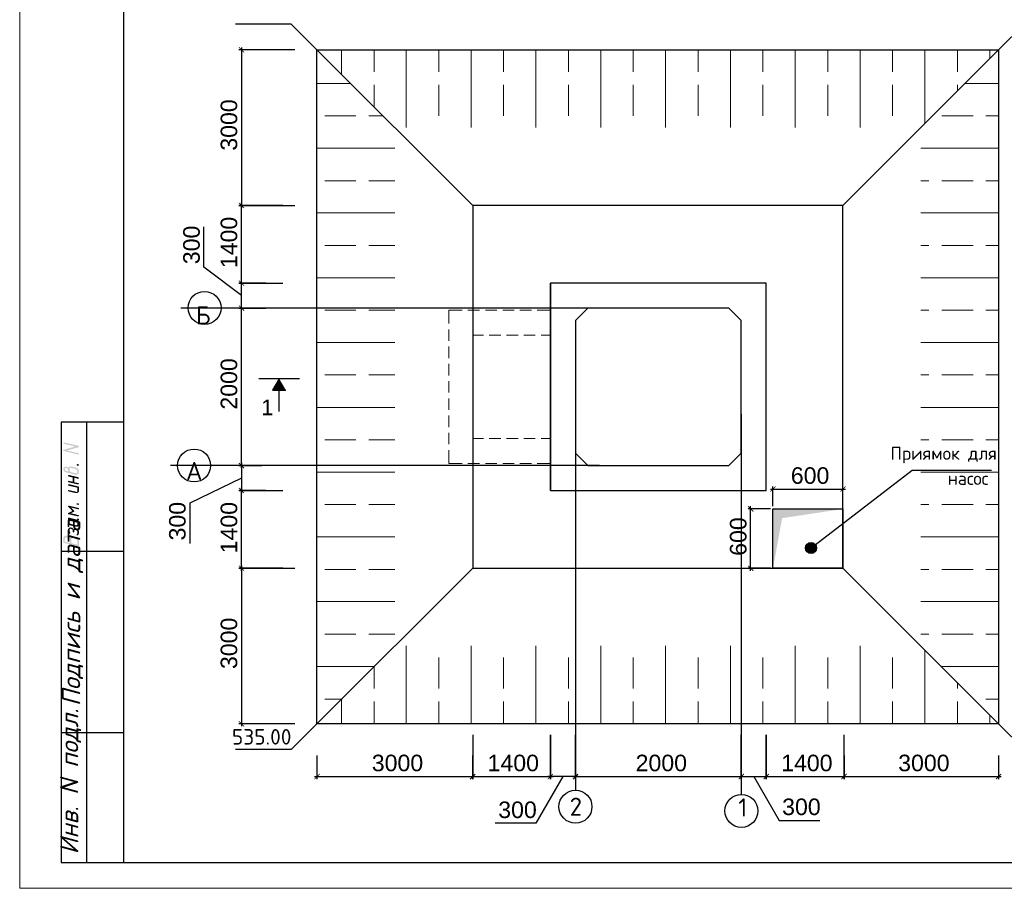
# Model space of a CAD drawing. Header units: millimetres. Extents: x -2765404 to 11272, y -239948 to 1313256.
# Tile 70 of 85: x -121539 to -102554, y -53734 to -36973. Entities that reach past the tile are written whole.
import ezdxf

# ---------------------------------------------------------------- set-up
doc = ezdxf.new("R2010")
doc.units = ezdxf.units.MM
doc.layers.add('PDF _.', color=7, linetype='Continuous', true_color=0x259400)
for name, color, linetype in [('PDF _0', 7, 'Continuous'), ('PDF _pipy', 7, 'Continuous'), ('PDF _SHTAMP', 7, 'Continuous'), ('PDF _размер', 7, 'Continuous'), ('PDF _Текст', 7, 'Continuous'), ('PDF _ЭМ', 7, 'Continuous')]:
    doc.layers.add(name, color=color, linetype=linetype)
doc.styles.add('PDF Arial', font='arial.ttf')
doc.styles.add('PDF ISOCPEUR', font='isocpeur.ttf')
doc.styles.add('PDF ISOCPEUR Italic', font='isocpeui.ttf')

msp = doc.modelspace()

# ---------------------------------------------------------------- hatches: boundary and pattern name
at = {"layer": 'PDF _ЭМ', "transparency": 33554559}
for points in [[(-120687.6, -45271.8), (-120467.7, -45209.6), (-120687.6, -45157), (-120687.6, -45157), (-120692.4, -45152.3), (-120697.2, -45152.3), (-120697.2, -45147.5), (-120697.2, -45147.5), (-120697.2, -45142.7), (-120692.4, -45137.9), (-120692.4, -45133.1), (-120687.6, -45133.1), (-120687.6, -45133.1), (-120682.9, -45133.1), (-120678.1, -45133.1), (-120678.1, -45133.1), (-120405.6, -45195.3), (-120405.6, -45200.1), (-120400.8, -45200.1), (-120396, -45204.9), (-120396, -45209.6), (-120396, -45209.6), (-120396, -45214.4), (-120400.8, -45219.2), (-120400.8, -45219.2), (-120405.6, -45224), (-120405.6, -45224), (-120625.5, -45286.1), (-120405.6, -45338.7), (-120405.6, -45338.7), (-120400.8, -45338.7), (-120396, -45343.5), (-120396, -45348.3), (-120396, -45348.3), (-120396, -45353.1), (-120400.8, -45357.8), (-120400.8, -45357.8), (-120405.6, -45362.6), (-120410.3, -45362.6), (-120410.3, -45362.6), (-120415.1, -45362.6), (-120415.1, -45362.6), (-120687.6, -45295.7), (-120687.6, -45295.7), (-120692.4, -45295.7), (-120697.2, -45290.9), (-120697.2, -45286.1), (-120697.2, -45286.1), (-120697.2, -45281.3), (-120692.4, -45276.6), (-120692.4, -45276.6), (-120687.6, -45271.8), (-120687.6, -45271.8)], [(-120415.1, -45577.8), (-120429.5, -45577.8), (-120434.3, -45573), (-120439, -45573), (-120439, -45568.2), (-120439, -45563.4), (-120439, -45563.4), (-120439, -45558.6), (-120439, -45553.9), (-120439, -45553.9), (-120434.3, -45549.1), (-120429.5, -45549.1), (-120424.7, -45549.1), (-120424.7, -45549.1), (-120424.7, -45549.1), (-120405.6, -45553.9), (-120405.6, -45553.9), (-120400.8, -45558.6), (-120396, -45558.6), (-120396, -45563.4), (-120396, -45568.2), (-120396, -45568.2), (-120396, -45573), (-120400.8, -45577.8), (-120405.6, -45577.8), (-120405.6, -45577.8), (-120410.3, -45577.8), (-120415.1, -45577.8), (-120415.1, -45577.8)], [(-120486.8, -45812), (-120486.8, -45898.1), (-120405.6, -45917.2), (-120405.6, -45917.2), (-120400.8, -45917.2), (-120396, -45922), (-120396, -45926.8), (-120396, -45926.8), (-120396, -45931.5), (-120400.8, -45936.3), (-120400.8, -45936.3), (-120405.6, -45941.1), (-120410.3, -45941.1), (-120410.3, -45941.1), (-120415.1, -45941.1), (-120415.1, -45941.1), (-120596.8, -45898.1), (-120601.6, -45898.1), (-120601.6, -45893.3), (-120606.4, -45893.3), (-120606.4, -45888.5), (-120606.4, -45883.7), (-120606.4, -45879), (-120601.6, -45879), (-120601.6, -45874.2), (-120596.8, -45874.2), (-120592, -45874.2), (-120592, -45869.4), (-120587.2, -45874.2), (-120587.2, -45874.2), (-120515.5, -45888.5), (-120515.5, -45807.2), (-120596.8, -45788.1), (-120601.6, -45783.3), (-120601.6, -45783.3), (-120606.4, -45778.6), (-120606.4, -45773.8), (-120606.4, -45773.8), (-120606.4, -45769), (-120606.4, -45764.2), (-120601.6, -45764.2), (-120601.6, -45759.4), (-120596.8, -45759.4), (-120592, -45759.4), (-120587.2, -45759.4), (-120587.2, -45759.4), (-120405.6, -45802.5), (-120405.6, -45807.2), (-120400.8, -45807.2), (-120396, -45812), (-120396, -45812), (-120396, -45816.8), (-120396, -45821.6), (-120400.8, -45821.6), (-120400.8, -45826.4), (-120405.6, -45826.4), (-120410.3, -45831.1), (-120410.3, -45831.1), (-120415.1, -45831.1), (-120415.1, -45831.1)], [(-120596.8, -45965), (-120601.6, -45960.2), (-120601.6, -45960.2), (-120606.4, -45955.4), (-120606.4, -45955.4), (-120606.4, -45950.7), (-120606.4, -45945.9), (-120606.4, -45941.1), (-120601.6, -45941.1), (-120601.6, -45941.1), (-120596.8, -45936.3), (-120592, -45936.3), (-120587.2, -45936.3), (-120587.2, -45936.3), (-120410.3, -45979.4), (-120405.6, -45984.1), (-120405.6, -45984.1), (-120400.8, -45984.1), (-120396, -45988.9), (-120396, -45993.7), (-120396, -45998.5), (-120396, -45998.5), (-120396, -46070.2), (-120396, -46070.2), (-120396, -46075), (-120396, -46079.8), (-120400.8, -46084.5), (-120400.8, -46089.3), (-120405.6, -46089.3), (-120405.6, -46094.1), (-120410.3, -46098.9), (-120410.3, -46098.9), (-120415.1, -46098.9), (-120419.9, -46103.7), (-120419.9, -46103.7), (-120424.7, -46108.4), (-120429.5, -46108.4), (-120434.3, -46108.4), (-120439, -46108.4), (-120443.8, -46108.4), (-120443.8, -46108.4), (-120448.6, -46108.4), (-120453.4, -46108.4), (-120458.2, -46108.4), (-120596.8, -46075), (-120601.6, -46075), (-120601.6, -46070.2), (-120606.4, -46070.2), (-120606.4, -46065.4), (-120606.4, -46060.6), (-120606.4, -46060.6), (-120606.4, -46055.8), (-120601.6, -46051.1), (-120601.6, -46051.1), (-120596.8, -46051.1), (-120592, -46051.1), (-120587.2, -46051.1), (-120587.2, -46051.1), (-120458.2, -46079.8), (-120453.4, -46084.5), (-120448.6, -46084.5), (-120443.8, -46084.5), (-120439, -46084.5), (-120439, -46079.8), (-120434.3, -46079.8), (-120429.5, -46079.8), (-120429.5, -46075), (-120429.5, -46070.2), (-120424.7, -46065.4), (-120424.7, -46065.4), (-120424.7, -46060.6), (-120424.7, -46003.3)], [(-120415.1, -46333.1), (-120429.5, -46333.1), (-120434.3, -46328.4), (-120439, -46328.4), (-120439, -46323.6), (-120439, -46318.8), (-120439, -46318.8), (-120439, -46314), (-120439, -46309.2), (-120439, -46309.2), (-120434.3, -46304.5), (-120429.5, -46304.5), (-120424.7, -46304.5), (-120424.7, -46304.5), (-120424.7, -46304.5), (-120405.6, -46309.2), (-120405.6, -46309.2), (-120400.8, -46314), (-120396, -46314), (-120396, -46318.8), (-120396, -46323.6), (-120396, -46328.4), (-120396, -46328.4), (-120400.8, -46333.1), (-120405.6, -46333.1), (-120405.6, -46333.1), (-120410.3, -46337.9), (-120415.1, -46333.1), (-120415.1, -46333.1)], [(-120549, -46385.7), (-120491.6, -46443.1), (-120486.8, -46447.9), (-120486.8, -46452.7), (-120486.8, -46452.7), (-120486.8, -46457.4), (-120486.8, -46462.2), (-120491.6, -46467), (-120491.6, -46467), (-120553.8, -46495.7), (-120405.6, -46533.9), (-120405.6, -46533.9), (-120400.8, -46538.7), (-120396, -46538.7), (-120396, -46543.5), (-120396, -46548.3), (-120396, -46548.3), (-120400.8, -46553.1), (-120400.8, -46557.8), (-120405.6, -46557.8), (-120410.3, -46557.8), (-120410.3, -46557.8), (-120415.1, -46557.8), (-120415.1, -46557.8), (-120596.8, -46514.8), (-120601.6, -46514.8), (-120601.6, -46510), (-120606.4, -46510), (-120606.4, -46505.2), (-120606.4, -46505.2), (-120606.4, -46500.5), (-120606.4, -46495.7), (-120601.6, -46490.9), (-120601.6, -46490.9), (-120525.1, -46452.7), (-120601.6, -46371.4), (-120606.4, -46371.4), (-120606.4, -46366.6), (-120606.4, -46361.8), (-120606.4, -46357), (-120606.4, -46357), (-120601.6, -46352.3), (-120601.6, -46352.3), (-120596.8, -46352.3), (-120592, -46352.3), (-120587.2, -46352.3), (-120587.2, -46352.3), (-120405.6, -46395.3), (-120405.6, -46395.3), (-120400.8, -46395.3), (-120396, -46400.1), (-120396, -46404.9), (-120396, -46404.9), (-120396, -46409.6), (-120400.8, -46414.4), (-120400.8, -46414.4), (-120405.6, -46419.2), (-120410.3, -46419.2), (-120410.3, -46419.2), (-120415.1, -46419.2), (-120415.1, -46419.2)], [(-120415.1, -46921.2), (-120415.1, -46921.2), (-120419.9, -46926), (-120424.7, -46926), (-120424.7, -46926), (-120429.5, -46926), (-120434.3, -46921.2), (-120439, -46921.2), (-120439, -46916.4), (-120439, -46916.4), (-120439, -46911.6), (-120439, -46906.8), (-120439, -46906.8), (-120439, -46902.1), (-120434.3, -46897.3), (-120434.3, -46892.5), (-120429.5, -46887.7), (-120429.5, -46882.9), (-120429.5, -46882.9), (-120424.7, -46878.2), (-120424.7, -46873.4), (-120424.7, -46868.6), (-120424.7, -46868.6), (-120424.7, -46854.3), (-120424.7, -46854.3), (-120429.5, -46849.5), (-120429.5, -46844.7), (-120429.5, -46839.9), (-120429.5, -46839.9), (-120434.3, -46835.1), (-120434.3, -46830.3), (-120439, -46830.3), (-120443.8, -46825.6), (-120443.8, -46825.6), (-120448.6, -46825.6), (-120453.4, -46820.8), (-120458.2, -46820.8), (-120462.9, -46820.8), (-120467.7, -46820.8), (-120467.7, -46820.8), (-120472.5, -46820.8), (-120477.3, -46820.8), (-120477.3, -46820.8), (-120482.1, -46825.6), (-120482.1, -46825.6), (-120486.8, -46830.3), (-120486.8, -46835.1), (-120486.8, -46839.9), (-120486.8, -46839.9), (-120486.8, -46854.3), (-120486.8, -46859), (-120486.8, -46859), (-120491.6, -46863.8), (-120496.4, -46863.8), (-120496.4, -46863.8), (-120501.2, -46868.6), (-120506, -46863.8), (-120510.7, -46863.8), (-120510.7, -46863.8), (-120515.5, -46859), (-120515.5, -46854.3), (-120515.5, -46854.3), (-120515.5, -46835.1), (-120515.5, -46830.3), (-120515.5, -46825.6), (-120520.3, -46820.8), (-120520.3, -46820.8), (-120520.3, -46816), (-120525.1, -46811.2), (-120525.1, -46811.2), (-120529.9, -46806.4), (-120534.7, -46806.4), (-120534.7, -46801.7), (-120539.4, -46801.7), (-120544.2, -46801.7), (-120544.2, -46801.7), (-120549, -46796.9), (-120553.8, -46796.9), (-120558.6, -46796.9), (-120563.3, -46796.9), (-120563.3, -46801.7), (-120568.1, -46801.7), (-120572.9, -46801.7), (-120572.9, -46806.4), (-120572.9, -46811.2), (-120577.7, -46811.2), (-120577.7, -46816), (-120577.7, -46820.8), (-120577.7, -46835.1), (-120577.7, -46835.1), (-120577.7, -46839.9), (-120572.9, -46844.7), (-120572.9, -46849.5), (-120572.9, -46854.3), (-120568.1, -46859), (-120568.1, -46859), (-120568.1, -46863.8), (-120563.3, -46868.6), (-120563.3, -46873.4), (-120563.3, -46873.4), (-120563.3, -46878.2), (-120563.3, -46878.2), (-120563.3, -46882.9), (-120568.1, -46882.9), (-120568.1, -46887.7), (-120572.9, -46887.7), (-120577.7, -46887.7), (-120582.5, -46887.7), (-120587.2, -46887.7), (-120587.2, -46882.9), (-120592, -46882.9), (-120592, -46878.2), (-120596.8, -46873.4), (-120596.8, -46868.6), (-120596.8, -46868.6), (-120601.6, -46863.8), (-120601.6, -46859), (-120601.6, -46854.3), (-120601.6, -46849.5), (-120606.4, -46849.5), (-120606.4, -46844.7), (-120606.4, -46839.9), (-120606.4, -46835.1), (-120606.4, -46830.3), (-120606.4, -46825.6), (-120606.4, -46811.2), (-120606.4, -46806.4), (-120606.4, -46806.4), (-120606.4, -46801.7), (-120601.6, -46796.9), (-120601.6, -46792.1), (-120596.8, -46792.1), (-120596.8, -46787.3), (-120592, -46782.5), (-120592, -46782.5), (-120587.2, -46777.8), (-120587.2, -46777.8), (-120582.5, -46773), (-120577.7, -46773), (-120572.9, -46773), (-120568.1, -46773), (-120563.3, -46773), (-120558.6, -46768.2), (-120558.6, -46768.2), (-120553.8, -46768.2), (-120549, -46773), (-120544.2, -46773), (-120539.4, -46773), (-120534.7, -46773), (-120529.9, -46777.8), (-120525.1, -46777.8), (-120525.1, -46782.5), (-120520.3, -46782.5), (-120515.5, -46787.3), (-120510.7, -46787.3), (-120510.7, -46792.1), (-120506, -46792.1), (-120506, -46796.9), (-120501.2, -46796.9), (-120501.2, -46801.7), (-120501.2, -46806.4), (-120496.4, -46801.7), (-120491.6, -46796.9), (-120491.6, -46796.9), (-120486.8, -46796.9), (-120482.1, -46792.1), (-120477.3, -46792.1), (-120472.5, -46792.1), (-120467.7, -46792.1), (-120462.9, -46792.1), (-120458.2, -46792.1), (-120458.2, -46792.1), (-120453.4, -46796.9), (-120443.8, -46796.9), (-120443.8, -46796.9), (-120439, -46796.9), (-120434.3, -46801.7), (-120429.5, -46801.7), (-120424.7, -46806.4), (-120419.9, -46806.4), (-120419.9, -46811.2), (-120415.1, -46811.2), (-120410.3, -46816), (-120410.3, -46816), (-120410.3, -46820.8), (-120405.6, -46825.6), (-120405.6, -46825.6), (-120400.8, -46830.3), (-120400.8, -46835.1), (-120400.8, -46835.1), (-120400.8, -46839.9), (-120396, -46844.7), (-120396, -46849.5), (-120396, -46854.3), (-120396, -46859), (-120396, -46863.8), (-120396, -46878.2), (-120396, -46882.9), (-120396, -46882.9), (-120396, -46887.7), (-120400.8, -46892.5), (-120400.8, -46897.3), (-120400.8, -46897.3), (-120405.6, -46902.1), (-120405.6, -46906.8), (-120410.3, -46911.6), (-120410.3, -46916.4), (-120415.1, -46921.2), (-120415.1, -46921.2)]]:
    msp.add_hatch(color=256, dxfattribs=at).paths.add_polyline_path(points)
h = msp.add_hatch(color=256, dxfattribs=at)
h.paths.add_polyline_path([(-120596.8, -45692.5), (-120596.8, -45687.7), (-120601.6, -45682.9), (-120601.6, -45678.2), (-120601.6, -45673.4), (-120606.4, -45673.4), (-120606.4, -45668.6), (-120606.4, -45663.8), (-120606.4, -45659), (-120606.4, -45654.3), (-120606.4, -45654.3), (-120606.4, -45649.5), (-120611.1, -45644.7), (-120611.1, -45644.7), (-120615.9, -45639.9), (-120620.7, -45635.1), (-120620.7, -45635.1), (-120625.5, -45630.3), (-120630.3, -45630.3), (-120635.1, -45625.6), (-120639.8, -45625.6), (-120639.8, -45625.6), (-120644.6, -45625.6), (-120649.4, -45625.6), (-120649.4, -45625.6), (-120654.2, -45625.6), (-120659, -45625.6), (-120659, -45630.3), (-120663.7, -45630.3), (-120663.7, -45635.1), (-120663.7, -45639.9), (-120668.5, -45644.7), (-120668.5, -45644.7), (-120668.5, -45649.5), (-120663.7, -45654.3), (-120663.7, -45659), (-120663.7, -45663.8), (-120663.7, -45663.8), (-120659, -45668.6), (-120659, -45673.4), (-120654.2, -45673.4), (-120649.4, -45678.2), (-120649.4, -45678.2), (-120644.6, -45678.2), (-120639.8, -45682.9), (-120635.1, -45682.9)], flags=0)
h.paths.add_polyline_path([(-120635.1, -45711.6), (-120639.8, -45706.8), (-120644.6, -45706.8), (-120649.4, -45706.8), (-120654.2, -45702.1), (-120659, -45702.1), (-120663.7, -45702.1), (-120668.5, -45697.3), (-120673.3, -45697.3), (-120673.3, -45692.5), (-120678.1, -45692.5), (-120678.1, -45687.7), (-120682.9, -45687.7), (-120682.9, -45682.9), (-120687.6, -45678.2), (-120687.6, -45678.2), (-120692.4, -45673.4), (-120692.4, -45668.6), (-120692.4, -45663.8), (-120692.4, -45663.8), (-120697.2, -45659), (-120697.2, -45654.3), (-120697.2, -45649.5), (-120697.2, -45644.7), (-120697.2, -45639.9), (-120697.2, -45635.1), (-120697.2, -45630.3), (-120692.4, -45625.6), (-120692.4, -45625.6), (-120692.4, -45620.8), (-120687.6, -45616), (-120687.6, -45611.2), (-120682.9, -45611.2), (-120682.9, -45611.2), (-120678.1, -45606.4), (-120673.3, -45601.7), (-120673.3, -45601.7), (-120668.5, -45601.7), (-120663.7, -45596.9), (-120659, -45596.9), (-120654.2, -45596.9), (-120649.4, -45596.9), (-120649.4, -45596.9), (-120644.6, -45596.9), (-120639.8, -45596.9), (-120635.1, -45596.9), (-120630.3, -45596.9), (-120625.5, -45601.7), (-120620.7, -45601.7), (-120620.7, -45601.7), (-120615.9, -45606.4), (-120611.1, -45606.4), (-120606.4, -45611.2), (-120606.4, -45616), (-120601.6, -45616), (-120601.6, -45620.8), (-120601.6, -45620.8), (-120596.8, -45616), (-120596.8, -45616), (-120592, -45611.2), (-120592, -45606.4), (-120587.2, -45606.4), (-120582.5, -45601.7), (-120577.7, -45601.7), (-120577.7, -45601.7), (-120572.9, -45596.9), (-120568.1, -45596.9), (-120563.3, -45596.9), (-120558.6, -45596.9), (-120553.8, -45592.1), (-120549, -45592.1), (-120549, -45592.1), (-120544.2, -45592.1), (-120539.4, -45592.1), (-120534.7, -45596.9), (-120529.9, -45596.9), (-120472.5, -45611.2), (-120467.7, -45611.2), (-120462.9, -45611.2), (-120458.2, -45616), (-120453.4, -45616), (-120448.6, -45616), (-120443.8, -45620.8), (-120439, -45620.8), (-120434.3, -45625.6), (-120429.5, -45625.6), (-120429.5, -45630.3), (-120424.7, -45630.3), (-120419.9, -45630.3), (-120419.9, -45635.1), (-120415.1, -45639.9), (-120415.1, -45639.9), (-120410.3, -45644.7), (-120410.3, -45644.7), (-120405.6, -45649.5), (-120405.6, -45654.3), (-120405.6, -45654.3), (-120400.8, -45659), (-120400.8, -45663.8), (-120400.8, -45668.6), (-120400.8, -45673.4), (-120396, -45678.2), (-120396, -45678.2), (-120396, -45682.9), (-120396, -45687.7), (-120396, -45692.5), (-120396, -45697.3), (-120396, -45702.1), (-120396, -45706.8), (-120396, -45711.6), (-120400.8, -45716.4), (-120400.8, -45716.4), (-120400.8, -45721.2), (-120405.6, -45726), (-120405.6, -45730.7), (-120410.3, -45730.7), (-120410.3, -45735.5), (-120415.1, -45735.5), (-120415.1, -45740.3), (-120419.9, -45740.3), (-120424.7, -45745.1), (-120429.5, -45745.1), (-120429.5, -45745.1), (-120434.3, -45749.9), (-120439, -45749.9), (-120443.8, -45749.9), (-120448.6, -45749.9), (-120453.4, -45749.9), (-120453.4, -45749.9), (-120458.2, -45749.9), (-120462.9, -45749.9), (-120467.7, -45749.9), (-120472.5, -45749.9)], flags=0)
h.paths.add_polyline_path([(-120472.5, -45639.9), (-120529.9, -45625.6), (-120534.7, -45620.8), (-120539.4, -45620.8), (-120544.2, -45620.8), (-120549, -45620.8), (-120553.8, -45620.8), (-120558.6, -45620.8), (-120558.6, -45625.6), (-120563.3, -45625.6), (-120568.1, -45625.6), (-120568.1, -45630.3), (-120572.9, -45630.3), (-120572.9, -45635.1), (-120572.9, -45639.9), (-120572.9, -45639.9), (-120577.7, -45644.7), (-120577.7, -45649.5), (-120577.7, -45654.3), (-120577.7, -45659), (-120577.7, -45663.8), (-120572.9, -45668.6), (-120572.9, -45673.4), (-120572.9, -45673.4), (-120572.9, -45678.2), (-120568.1, -45682.9), (-120568.1, -45682.9), (-120568.1, -45687.7), (-120563.3, -45692.5), (-120558.6, -45692.5), (-120558.6, -45697.3), (-120553.8, -45697.3), (-120549, -45702.1), (-120549, -45702.1), (-120544.2, -45702.1), (-120539.4, -45706.8), (-120534.7, -45706.8), (-120529.9, -45706.8), (-120472.5, -45721.2), (-120467.7, -45721.2), (-120462.9, -45726), (-120458.2, -45726), (-120453.4, -45726), (-120448.6, -45726), (-120448.6, -45721.2), (-120443.8, -45721.2), (-120439, -45721.2), (-120439, -45721.2), (-120434.3, -45716.4), (-120434.3, -45711.6), (-120429.5, -45711.6), (-120429.5, -45706.8), (-120429.5, -45702.1), (-120424.7, -45697.3), (-120424.7, -45692.5), (-120424.7, -45692.5), (-120424.7, -45687.7), (-120424.7, -45682.9), (-120429.5, -45678.2), (-120429.5, -45673.4), (-120429.5, -45668.6), (-120429.5, -45668.6), (-120434.3, -45663.8), (-120434.3, -45659), (-120439, -45659), (-120439, -45654.3), (-120443.8, -45654.3), (-120443.8, -45649.5), (-120448.6, -45649.5), (-120453.4, -45644.7), (-120453.4, -45644.7), (-120458.2, -45639.9), (-120462.9, -45639.9), (-120467.7, -45639.9), (-120472.5, -45639.9)], flags=0)
h = msp.add_hatch(color=256, dxfattribs=at)
h.paths.add_polyline_path([(-120424.7, -46706), (-120424.7, -46677.4), (-120424.7, -46677.4), (-120429.5, -46672.6), (-120429.5, -46667.8), (-120429.5, -46663), (-120434.3, -46658.2), (-120434.3, -46658.2), (-120439, -46653.5), (-120443.8, -46648.7), (-120443.8, -46648.7), (-120448.6, -46643.9), (-120453.4, -46643.9), (-120458.2, -46643.9), (-120577.7, -46615.2), (-120577.7, -46672.6), (-120577.7, -46672.6), (-120577.7, -46677.4), (-120572.9, -46682.1), (-120572.9, -46686.9), (-120572.9, -46691.7), (-120568.1, -46691.7), (-120568.1, -46696.5), (-120563.3, -46696.5), (-120558.6, -46701.3), (-120558.6, -46701.3), (-120553.8, -46701.3), (-120549, -46706), (-120544.2, -46706), (-120458.2, -46725.2), (-120453.4, -46730), (-120448.6, -46730), (-120443.8, -46730), (-120443.8, -46730), (-120439, -46725.2), (-120434.3, -46725.2), (-120429.5, -46725.2), (-120429.5, -46720.4), (-120429.5, -46715.6), (-120424.7, -46715.6), (-120424.7, -46710.8), (-120424.7, -46706)], flags=0)
h.paths.add_polyline_path([(-120396, -46715.6), (-120396, -46720.4), (-120396, -46720.4), (-120396, -46725.2), (-120400.8, -46730), (-120400.8, -46734.7), (-120405.6, -46734.7), (-120405.6, -46739.5), (-120410.3, -46744.3), (-120410.3, -46744.3), (-120415.1, -46749.1), (-120415.1, -46749.1), (-120419.9, -46753.9), (-120424.7, -46753.9), (-120429.5, -46753.9), (-120434.3, -46753.9), (-120439, -46758.6), (-120443.8, -46758.6), (-120443.8, -46758.6), (-120448.6, -46758.6), (-120453.4, -46753.9), (-120458.2, -46753.9), (-120544.2, -46734.7), (-120553.8, -46730), (-120558.6, -46730), (-120563.3, -46730), (-120568.1, -46725.2), (-120568.1, -46725.2), (-120572.9, -46725.2), (-120577.7, -46720.4), (-120582.5, -46720.4), (-120582.5, -46715.6), (-120587.2, -46715.6), (-120592, -46710.8), (-120592, -46710.8), (-120592, -46710.8), (-120596.8, -46706), (-120596.8, -46701.3), (-120596.8, -46701.3), (-120601.6, -46696.5), (-120601.6, -46691.7), (-120601.6, -46686.9), (-120606.4, -46686.9), (-120606.4, -46682.1), (-120606.4, -46677.4), (-120606.4, -46672.6), (-120606.4, -46667.8), (-120606.4, -46663), (-120606.4, -46591.3), (-120606.4, -46591.3), (-120601.6, -46586.5), (-120601.6, -46586.5), (-120596.8, -46581.7), (-120592, -46581.7), (-120592, -46581.7), (-120439, -46620), (-120439, -46620), (-120439, -46620), (-120434.3, -46620), (-120429.5, -46615.2), (-120429.5, -46615.2), (-120424.7, -46610.4), (-120424.7, -46610.4), (-120424.7, -46605.6), (-120424.7, -46600.9), (-120419.9, -46600.9), (-120419.9, -46596.1), (-120415.1, -46596.1), (-120410.3, -46600.9), (-120405.6, -46600.9), (-120405.6, -46600.9), (-120400.8, -46605.6), (-120396, -46605.6), (-120396, -46610.4), (-120396, -46615.2), (-120396, -46615.2), (-120396, -46620), (-120396, -46624.8), (-120400.8, -46629.6), (-120400.8, -46634.3), (-120400.8, -46634.3), (-120405.6, -46639.1), (-120405.6, -46639.1), (-120410.3, -46643.9), (-120415.1, -46643.9), (-120410.3, -46643.9), (-120410.3, -46648.7), (-120405.6, -46653.5), (-120405.6, -46653.5), (-120400.8, -46658.2), (-120400.8, -46663), (-120400.8, -46663), (-120396, -46667.8), (-120396, -46672.6), (-120396, -46677.4), (-120396, -46682.1), (-120396, -46686.9)], flags=0)
h = msp.add_hatch(color=256, dxfattribs=at)
h.paths.add_polyline_path([(-120563.3, -46973.8), (-120558.6, -46969), (-120553.8, -46969), (-120553.8, -46964.2), (-120549, -46964.2), (-120544.2, -46959.4), (-120544.2, -46959.4), (-120539.4, -46954.7), (-120534.7, -46954.7), (-120529.9, -46949.9), (-120525.1, -46949.9), (-120525.1, -46949.9), (-120520.3, -46949.9), (-120515.5, -46949.9), (-120510.7, -46949.9), (-120506, -46945.1), (-120501.2, -46949.9), (-120496.4, -46949.9), (-120491.6, -46949.9), (-120486.8, -46949.9), (-120486.8, -46949.9), (-120482.1, -46949.9), (-120477.3, -46954.7), (-120472.5, -46954.7), (-120467.7, -46954.7), (-120462.9, -46959.4), (-120458.2, -46959.4), (-120453.4, -46959.4), (-120448.6, -46964.2), (-120448.6, -46964.2), (-120443.8, -46969), (-120439, -46969), (-120434.3, -46973.8), (-120434.3, -46973.8), (-120429.5, -46978.6), (-120424.7, -46978.6), (-120424.7, -46983.3), (-120419.9, -46983.3), (-120419.9, -46988.1), (-120415.1, -46992.9), (-120415.1, -46992.9), (-120410.3, -46997.7), (-120410.3, -47002.5), (-120405.6, -47007.2), (-120405.6, -47007.2), (-120405.6, -47012), (-120405.6, -47012), (-120400.8, -47016.8), (-120400.8, -47021.6), (-120400.8, -47026.4), (-120400.8, -47031.1), (-120396, -47031.1), (-120396, -47035.9), (-120396, -47040.7), (-120396, -47045.5), (-120396, -47050.3), (-120396, -47055.1), (-120396, -47055.1), (-120396, -47126.8), (-120396, -47131.5), (-120400.8, -47131.5), (-120400.8, -47136.3), (-120405.6, -47136.3), (-120405.6, -47136.3), (-120410.3, -47136.3), (-120410.3, -47136.3), (-120682.9, -47069.4), (-120687.6, -47069.4), (-120687.6, -47069.4), (-120692.4, -47064.6), (-120692.4, -47059.8), (-120697.2, -47059.8), (-120697.2, -47055.1), (-120697.2, -47055.1), (-120697.2, -46983.3), (-120697.2, -46978.6), (-120697.2, -46973.8), (-120697.2, -46969), (-120692.4, -46964.2), (-120692.4, -46964.2), (-120692.4, -46959.4), (-120687.6, -46954.7), (-120687.6, -46954.7), (-120682.9, -46949.9), (-120682.9, -46945.1), (-120678.1, -46945.1), (-120673.3, -46940.3), (-120673.3, -46940.3), (-120668.5, -46935.5), (-120663.7, -46935.5), (-120659, -46935.5), (-120654.2, -46930.7), (-120654.2, -46930.7), (-120649.4, -46930.7), (-120644.6, -46930.7), (-120639.8, -46930.7), (-120635.1, -46930.7), (-120630.3, -46930.7), (-120625.5, -46930.7), (-120620.7, -46930.7), (-120620.7, -46930.7), (-120615.9, -46930.7), (-120611.1, -46935.5), (-120606.4, -46935.5), (-120601.6, -46935.5), (-120596.8, -46940.3), (-120592, -46940.3), (-120587.2, -46945.1), (-120587.2, -46945.1), (-120582.5, -46949.9), (-120577.7, -46949.9), (-120577.7, -46954.7), (-120572.9, -46954.7), (-120572.9, -46959.4), (-120568.1, -46959.4), (-120568.1, -46964.2), (-120563.3, -46969), (-120563.3, -46969), (-120563.3, -46973.8)], flags=0)
h.paths.add_polyline_path([(-120668.5, -47045.5), (-120577.7, -47069.4), (-120577.7, -47012), (-120577.7, -47007.2), (-120577.7, -47002.5), (-120577.7, -47002.5), (-120577.7, -46997.7), (-120582.5, -46992.9), (-120582.5, -46988.1), (-120582.5, -46983.3), (-120587.2, -46983.3), (-120587.2, -46978.6), (-120592, -46973.8), (-120596.8, -46973.8), (-120601.6, -46969), (-120601.6, -46969), (-120601.6, -46969), (-120606.4, -46964.2), (-120611.1, -46964.2), (-120615.9, -46959.4), (-120620.7, -46959.4), (-120625.5, -46959.4), (-120630.3, -46959.4), (-120635.1, -46959.4), (-120635.1, -46959.4), (-120639.8, -46959.4), (-120644.6, -46959.4), (-120649.4, -46959.4), (-120649.4, -46959.4), (-120654.2, -46964.2), (-120659, -46964.2), (-120659, -46969), (-120659, -46969), (-120663.7, -46973.8), (-120663.7, -46973.8), (-120663.7, -46978.6), (-120663.7, -46983.3), (-120668.5, -46988.1), (-120668.5, -46988.1)], flags=0)
h.paths.add_polyline_path([(-120544.2, -47074.2), (-120424.7, -47102.9), (-120424.7, -47050.3), (-120424.7, -47045.5), (-120424.7, -47040.7), (-120429.5, -47035.9), (-120429.5, -47031.1), (-120429.5, -47026.4), (-120429.5, -47026.4), (-120434.3, -47021.6), (-120434.3, -47016.8), (-120434.3, -47012), (-120439, -47012), (-120439, -47007.2), (-120443.8, -47002.5), (-120448.6, -47002.5), (-120448.6, -46997.7), (-120453.4, -46992.9), (-120453.4, -46992.9), (-120458.2, -46992.9), (-120462.9, -46988.1), (-120467.7, -46988.1), (-120467.7, -46983.3), (-120472.5, -46983.3), (-120477.3, -46978.6), (-120482.1, -46978.6), (-120486.8, -46978.6), (-120491.6, -46978.6), (-120496.4, -46978.6), (-120501.2, -46973.8), (-120501.2, -46973.8), (-120506, -46973.8), (-120510.7, -46973.8), (-120515.5, -46978.6), (-120515.5, -46978.6), (-120520.3, -46978.6), (-120525.1, -46978.6), (-120529.9, -46978.6), (-120529.9, -46983.3), (-120534.7, -46983.3), (-120534.7, -46988.1), (-120539.4, -46988.1), (-120539.4, -46992.9), (-120544.2, -46997.7), (-120544.2, -46997.7), (-120544.2, -47002.5), (-120544.2, -47007.2), (-120544.2, -47012), (-120544.2, -47016.8), (-120544.2, -47021.6)], flags=0)

# ---------------------------------------------------------------- linework, layer by layer
at = {"layer": 'PDF _.', "color": 7, "transparency": 33554559}
for points in [[(-106330.7, -47074.2), (-106220.7, -47083.7), (-106345, -47083.7)], [(-106311.5, -47064.6), (-106235, -47074.2), (-106330.7, -47074.2)], [(-106235, -47074.2), (-106330.7, -47074.2), (-106220.7, -47083.7)], [(-106292.4, -47064.6), (-106254.2, -47064.6), (-106311.5, -47064.6)], [(-106254.2, -47064.6), (-106311.5, -47064.6), (-106235, -47074.2)], [(-106273.3, -47064.6), (-106292.4, -47064.6), (-106254.2, -47064.6)], [(-106378.5, -47131.5), (-106177.7, -47150.7), (-106388, -47150.7)], [(-106177.7, -47150.7), (-106388, -47150.7), (-106177.7, -47169.8)], [(-106388, -47150.7), (-106177.7, -47169.8), (-106388, -47169.8)], [(-106177.7, -47169.8), (-106388, -47169.8), (-106177.7, -47188.9)], [(-106388, -47169.8), (-106177.7, -47188.9), (-106388, -47188.9)], [(-106177.7, -47188.9), (-106388, -47188.9), (-106182.5, -47208)], [(-106388, -47188.9), (-106182.5, -47208), (-106378.5, -47208)], [(-106373.7, -47112.4), (-106182.5, -47131.5), (-106378.5, -47131.5)], [(-106182.5, -47131.5), (-106378.5, -47131.5), (-106177.7, -47150.7)], [(-106182.5, -47208), (-106378.5, -47208), (-106192, -47222.4)], [(-106378.5, -47208), (-106192, -47222.4), (-106373.7, -47222.4)], [(-106359.4, -47098.1), (-106192, -47112.4), (-106373.7, -47112.4)], [(-106192, -47112.4), (-106373.7, -47112.4), (-106182.5, -47131.5)], [(-106192, -47222.4), (-106373.7, -47222.4), (-106206.4, -47241.5)], [(-106373.7, -47222.4), (-106206.4, -47241.5), (-106359.4, -47241.5)], [(-106345, -47083.7), (-106206.4, -47098.1), (-106359.4, -47098.1)], [(-106206.4, -47098.1), (-106359.4, -47098.1), (-106192, -47112.4)], [(-106206.4, -47241.5), (-106359.4, -47241.5), (-106220.7, -47251.1)], [(-106359.4, -47241.5), (-106220.7, -47251.1), (-106345, -47251.1)], [(-106220.7, -47083.7), (-106345, -47083.7), (-106206.4, -47098.1)], [(-106220.7, -47251.1), (-106345, -47251.1), (-106235, -47260.6)], [(-106345, -47251.1), (-106235, -47260.6), (-106330.7, -47260.6)], [(-106235, -47260.6), (-106330.7, -47260.6), (-106254.2, -47270.2)], [(-106330.7, -47260.6), (-106254.2, -47270.2), (-106311.5, -47270.2)], [(-106254.2, -47270.2), (-106311.5, -47270.2), (-106273.3, -47275)], [(-106311.5, -47270.2), (-106273.3, -47275), (-106292.4, -47275)]]:
    msp.add_solid(points, dxfattribs=at)
at = {"layer": 'PDF _0', "lineweight": 25}
for points in [[(-115806.4, -37555.4), (-116303.6, -37058.2), (-117374.5, -37058.2)], [(-102663.7, -37555.4), (-102161.7, -37058.2), (-101090.8, -37058.2)], [(-116231.9, -37555.4), (-117312.3, -37555.4)], [(-117264.5, -37507.6), (-117264.5, -40605.6)], [(-116466.1, -40557.8), (-117312.3, -40557.8), (-116231.9, -40557.8)], [(-117264.5, -42106.8), (-117264.5, -40510)], [(-117264.5, -42298.1), (-117986.4, -41748.3), (-117986.4, -40969)], [(-116791.2, -42059), (-117312.3, -42059), (-116466.1, -42059)], [(-117264.5, -42589.7), (-117264.5, -42006.4)], [(-117264.5, -45625.6), (-117264.5, -42489.3)], [(-117264.5, -45525.2), (-117264.5, -46108.4)], [(-116791.2, -45577.8), (-117312.3, -45577.8), (-116872.5, -45577.8)], [(-117264.5, -45816.8), (-118259, -46299.7), (-118259, -47079)], [(-116791.2, -46055.8), (-117312.3, -46055.8), (-116466.1, -46055.8)], [(-117264.5, -47609.6), (-117264.5, -46008)], [(-107062.1, -46031.9), (-105613.5, -46031.9)], [(-107014.3, -46361.8), (-107014.3, -45979.4)], [(-105666.1, -46361.8), (-105666.1, -45979.4)], [(-107062.1, -46414.4), (-107492.4, -46414.4)], [(-107444.6, -47609.6), (-107444.6, -46361.8)], [(-116466.1, -47557), (-117312.3, -47557), (-116231.9, -47557)], [(-117264.5, -47509.2), (-117264.5, -50607.2)], [(-107062.1, -47557), (-107492.4, -47557)], [(-115806.4, -50559.4), (-116303.6, -51056.6), (-117374.5, -51056.6)], [(-116231.9, -50559.4), (-117312.3, -50559.4)], [(-102663.7, -50559.4), (-102161.7, -51056.6), (-101090.8, -51056.6)], [(-112804, -50774.6), (-112804, -51625.6), (-112804, -51171.4)], [(-105642.2, -51171.4), (-105642.2, -51625.6), (-105642.2, -50774.6)], [(-115806.4, -51171.4), (-115806.4, -51625.6)], [(-102663.7, -51171.4), (-102663.7, -51625.6)], [(-115854.2, -51577.8), (-112756.2, -51577.8)], [(-112851.8, -51577.8), (-111255, -51577.8)], [(-111063.7, -51577.8), (-111584.9, -52476.6), (-112368.9, -52476.6)], [(-110772.1, -51577.8), (-111355.4, -51577.8)], [(-110872.5, -51577.8), (-107573.7, -51577.8)], [(-107674.1, -51577.8), (-107095.6, -51577.8)], [(-107382.5, -51577.8), (-106894.8, -52424), (-106110.7, -52424)], [(-107196, -51577.8), (-105594.4, -51577.8)], [(-105694.8, -51577.8), (-102615.9, -51577.8)]]:
    msp.add_lwpolyline(points, dxfattribs=at)
for points in [[(-117312.3, -42537.1), (-116791.2, -42537.1)], [(-105666.1, -47557), (-107014.3, -47557), (-107014.3, -46414.4), (-105666.1, -46414.4)], [(-111302.8, -51625.6), (-111302.8, -50774.6)], [(-110824.7, -51625.6), (-110824.7, -50774.6)], [(-107626.3, -51625.6), (-107626.3, -50774.6)], [(-107143.4, -51625.6), (-107143.4, -50774.6)]]:
    msp.add_lwpolyline(points, close=True, dxfattribs=at)
msp.add_circle((-106280.5, -47167.4), 107.6, dxfattribs=at)
at = {"layer": 'PDF _0', "transparency": 33554559}
for points in [[(-117207.2, -37603.3), (-117317.1, -37512.4), (-117307.6, -37502.9)], [(-117216.7, -37612.8), (-117207.2, -37603.3), (-117317.1, -37512.4)], [(-117207.2, -40600.9), (-117317.1, -40514.8), (-117307.6, -40500.5)], [(-117307.6, -40500.5), (-117317.1, -40514.8), (-117207.2, -40600.9)], [(-117216.7, -40615.2), (-117207.2, -40600.9), (-117317.1, -40514.8)], [(-117317.1, -40514.8), (-117207.2, -40600.9), (-117216.7, -40615.2)], [(-117207.2, -42102.1), (-117317.1, -42011.2), (-117307.6, -42001.7)], [(-117307.6, -42001.7), (-117317.1, -42011.2), (-117207.2, -42102.1)], [(-117216.7, -42111.6), (-117207.2, -42102.1), (-117317.1, -42011.2)], [(-117317.1, -42011.2), (-117207.2, -42102.1), (-117216.7, -42111.6)], [(-117207.2, -42580.1), (-117317.1, -42494.1), (-117307.6, -42484.5)], [(-117307.6, -42484.5), (-117317.1, -42494.1), (-117207.2, -42580.1)], [(-117216.7, -42594.5), (-117207.2, -42580.1), (-117317.1, -42494.1)], [(-117317.1, -42494.1), (-117207.2, -42580.1), (-117216.7, -42594.5)], [(-117307.6, -45520.4), (-117317.1, -45534.7), (-117207.2, -45620.8)], [(-117207.2, -45620.8), (-117317.1, -45534.7), (-117307.6, -45520.4)], [(-117317.1, -45534.7), (-117207.2, -45620.8), (-117216.7, -45635.1)], [(-117216.7, -45635.1), (-117207.2, -45620.8), (-117317.1, -45534.7)], [(-117307.6, -46003.3), (-117317.1, -46012.8), (-117207.2, -46103.7)], [(-117207.2, -46103.7), (-117317.1, -46012.8), (-117307.6, -46003.3)], [(-117317.1, -46012.8), (-117207.2, -46103.7), (-117216.7, -46113.2)], [(-117216.7, -46113.2), (-117207.2, -46103.7), (-117317.1, -46012.8)], [(-106966.5, -45974.6), (-107057.4, -46084.5), (-107066.9, -46075)], [(-106957, -45984.1), (-106966.5, -45974.6), (-107057.4, -46084.5)], [(-105718.7, -46075), (-105709.2, -46084.5), (-105618.3, -45974.6)], [(-105709.2, -46084.5), (-105618.3, -45974.6), (-105608.8, -45984.1)], [(-107387.2, -46457.4), (-107502, -46366.6), (-107487.6, -46357)], [(-107401.6, -46467), (-107387.2, -46457.4), (-107502, -46366.6)], [(-107014.3, -47557), (-107014.3, -46414.4), (-106837.4, -46591.3)], [(-107014.3, -46414.4), (-106837.4, -46591.3), (-105666.1, -46414.4)], [(-117307.6, -47504.5), (-117317.1, -47514), (-117207.2, -47600.1)], [(-117207.2, -47600.1), (-117317.1, -47514), (-117307.6, -47504.5)], [(-117317.1, -47514), (-117207.2, -47600.1), (-117216.7, -47614.4)], [(-117216.7, -47614.4), (-117207.2, -47600.1), (-117317.1, -47514)], [(-107487.6, -47504.5), (-107502, -47514), (-107387.2, -47600.1)], [(-107502, -47514), (-107387.2, -47600.1), (-107401.6, -47614.4)], [(-117307.6, -50502.1), (-117317.1, -50511.6), (-117207.2, -50602.5)], [(-117317.1, -50511.6), (-117207.2, -50602.5), (-117216.7, -50612)], [(-115758.6, -51520.4), (-115849.4, -51635.1), (-115859, -51620.8)], [(-115749, -51534.7), (-115758.6, -51520.4), (-115849.4, -51635.1)], [(-112760.9, -51520.4), (-112847, -51635.1), (-112861.3, -51620.8)], [(-112861.3, -51620.8), (-112847, -51635.1), (-112760.9, -51520.4)], [(-112746.6, -51534.7), (-112760.9, -51520.4), (-112847, -51635.1)], [(-112847, -51635.1), (-112760.9, -51520.4), (-112746.6, -51534.7)], [(-111259.8, -51520.4), (-111350.6, -51635.1), (-111360.1, -51620.8)], [(-111360.1, -51620.8), (-111350.6, -51635.1), (-111259.8, -51520.4)], [(-111250.2, -51534.7), (-111259.8, -51520.4), (-111350.6, -51635.1)], [(-111350.6, -51635.1), (-111259.8, -51520.4), (-111250.2, -51534.7)], [(-110877.3, -51620.8), (-110867.7, -51635.1), (-110781.7, -51520.4)], [(-110781.7, -51520.4), (-110867.7, -51635.1), (-110877.3, -51620.8)], [(-110867.7, -51635.1), (-110781.7, -51520.4), (-110767.3, -51534.7)], [(-110767.3, -51534.7), (-110781.7, -51520.4), (-110867.7, -51635.1)], [(-107678.9, -51620.8), (-107669.3, -51635.1), (-107578.5, -51520.4)], [(-107578.5, -51520.4), (-107669.3, -51635.1), (-107678.9, -51620.8)], [(-107669.3, -51635.1), (-107578.5, -51520.4), (-107568.9, -51534.7)], [(-107568.9, -51534.7), (-107578.5, -51520.4), (-107669.3, -51635.1)], [(-107200.8, -51620.8), (-107186.4, -51635.1), (-107100.4, -51520.4)], [(-107100.4, -51520.4), (-107186.4, -51635.1), (-107200.8, -51620.8)], [(-107186.4, -51635.1), (-107100.4, -51520.4), (-107090.8, -51534.7)], [(-107090.8, -51534.7), (-107100.4, -51520.4), (-107186.4, -51635.1)], [(-105599.2, -51520.4), (-105690, -51635.1), (-105699.6, -51620.8)], [(-105699.6, -51620.8), (-105690, -51635.1), (-105599.2, -51520.4)], [(-105589.6, -51534.7), (-105599.2, -51520.4), (-105690, -51635.1)], [(-105690, -51635.1), (-105599.2, -51520.4), (-105589.6, -51534.7)], [(-102721.1, -51620.8), (-102706.8, -51635.1), (-102620.7, -51520.4)], [(-102706.8, -51635.1), (-102620.7, -51520.4), (-102611.1, -51534.7)]]:
    msp.add_solid(points, dxfattribs=at)
at = {"layer": 'PDF _pipy', "lineweight": 25}
msp.add_lwpolyline([(-106282.9, -47169.8), (-104327.5, -45663.8), (-102802.4, -45663.8)], dxfattribs=at)
at = {"layer": 'PDF _SHTAMP', "lineweight": 30}
for points in [[(-111302.8, -42059), (-111302.8, -46055.8), (-107143.4, -46055.8), (-107143.4, -42059)], [(-107865.3, -42537.1), (-110585.6, -42537.1), (-110824.7, -42776.2), (-110824.7, -45338.7), (-110585.6, -45577.8), (-107865.3, -45577.8), (-107626.3, -45338.7), (-107626.3, -42776.2)]]:
    msp.add_lwpolyline(points, close=True, dxfattribs=at)
at = {"layer": 'PDF _SHTAMP', "color": 1, "lineweight": 25}
for points in [[(-108898, -42537.1), (-118431.1, -42537.1)], [(-107626.3, -44588.1), (-107626.3, -51922)], [(-110824.7, -44860.6), (-110824.7, -51840.7)], [(-110356.2, -45577.8), (-118631.9, -45577.8)]]:
    msp.add_lwpolyline(points, dxfattribs=at)
at = {"layer": 'PDF _SHTAMP', "lineweight": 25}
for points in [[(-116141, -43904.5), (-116925.1, -43904.5)], [(-116533.1, -44530.7), (-116533.1, -43904.5), (-116662.1, -44124.4), (-116404, -44124.4)]]:
    msp.add_lwpolyline(points, dxfattribs=at)
at = {"layer": 'PDF _SHTAMP', "lineweight": 30}
msp.add_lwpolyline([(-110585.6, -45577.8), (-107865.3, -45577.8)], dxfattribs=at)
at = {"layer": 'PDF _SHTAMP', "lineweight": 25}
for centre in [(-117974.5, -42534.7), (-118175.3, -45575.4), (-110822.3, -52158.6), (-107623.9, -52239.9)]:
    msp.add_circle(centre, 317.9, dxfattribs=at)
at = {"layer": 'PDF _SHTAMP', "transparency": 33554559}
for points in [[(-116533.1, -43904.5), (-116533.1, -44124.4), (-116662.1, -44124.4)], [(-116404, -44124.4), (-116533.1, -43904.5), (-116533.1, -44124.4)]]:
    msp.add_solid(points, dxfattribs=at)
at = {"layer": 'PDF _размер', "lineweight": 30}
msp.add_lwpolyline([(-115806.4, -37555.4), (-102663.7, -37555.4), (-102663.7, -50559.4), (-115806.4, -50559.4)], close=True, dxfattribs=at)
for points in [[(-112804, -40557.8), (-112804, -47557), (-105666.1, -47557), (-105666.1, -40557.8), (-112804, -40557.8), (-115806.4, -37555.4)], [(-105666.1, -40557.8), (-102663.7, -37555.4)], [(-111302.8, -46055.8), (-111302.8, -42059)], [(-112804, -47557), (-115806.4, -50559.4)], [(-105666.1, -47557), (-102663.7, -50559.4)]]:
    msp.add_lwpolyline(points, dxfattribs=at)
at = {"layer": 'PDF _размер', "lineweight": 18}
for points in [[(-115333.1, -38028.8), (-115333.1, -37555.4)], [(-114706.8, -37980.9), (-114706.8, -37555.4)], [(-114085.2, -39056.6), (-114085.2, -37555.4)], [(-113459, -37980.9), (-113459, -37555.4)], [(-112832.7, -39056.6), (-112832.7, -37555.4)], [(-112211.1, -37980.9), (-112211.1, -37555.4)], [(-111584.9, -39056.6), (-111584.9, -37555.4)], [(-110958.6, -37980.9), (-110958.6, -37555.4)], [(-110332.3, -39056.6), (-110332.3, -37555.4)], [(-109710.7, -37980.9), (-109710.7, -37555.4)], [(-109084.5, -39056.6), (-109084.5, -37555.4)], [(-108458.2, -37980.9), (-108458.2, -37555.4)], [(-107831.9, -39056.6), (-107831.9, -37555.4)], [(-107210.3, -37980.9), (-107210.3, -37555.4)], [(-106584.1, -39056.6), (-106584.1, -37555.4)], [(-105957.8, -37980.9), (-105957.8, -37555.4)], [(-105331.5, -39056.6), (-105331.5, -37555.4)], [(-104709.9, -37980.9), (-104709.9, -37555.4)], [(-104083.7, -38975.4), (-104083.7, -37555.4)], [(-103457.4, -37980.9), (-103457.4, -37555.4)], [(-102831.1, -37727.6), (-102831.1, -37555.4)], [(-102663.7, -37579.4), (-102687.6, -37579.4)], [(-115156.2, -38205.6), (-115806.4, -38205.6)], [(-114706.8, -38655), (-114706.8, -38229.6)], [(-113459, -38827.2), (-113459, -38229.6)], [(-112211.1, -38827.2), (-112211.1, -38229.6)], [(-110958.6, -38827.2), (-110958.6, -38229.6)], [(-109710.7, -38827.2), (-109710.7, -38229.6)], [(-108458.2, -38827.2), (-108458.2, -38229.6)], [(-107210.3, -38827.2), (-107210.3, -38229.6)], [(-105957.8, -38827.2), (-105957.8, -38229.6)], [(-104709.9, -38827.2), (-104709.9, -38229.6)], [(-103457.4, -38353.9), (-103457.4, -38229.6)], [(-102663.7, -38205.6), (-103309.2, -38205.6)], [(-115055.8, -38827.2), (-115658.2, -38827.2)], [(-114534.7, -38827.2), (-114807.2, -38827.2)], [(-103156.2, -38827.2), (-103758.6, -38827.2)], [(-102663.7, -38827.2), (-102907.6, -38827.2)], [(-114305.2, -39453.5), (-115806.4, -39453.5)], [(-102663.7, -39453.5), (-104164.9, -39453.5)], [(-115055.8, -40079.8), (-115658.2, -40079.8)], [(-114305.2, -40079.8), (-114807.2, -40079.8)], [(-104007.2, -40079.8), (-104164.9, -40079.8)], [(-103156.2, -40079.8), (-103758.6, -40079.8)], [(-102663.7, -40079.8), (-102907.6, -40079.8)], [(-114305.2, -40701.3), (-115806.4, -40701.3)], [(-102663.7, -40701.3), (-104164.9, -40701.3)], [(-115055.8, -41327.6), (-115658.2, -41327.6)], [(-114305.2, -41327.6), (-114807.2, -41327.6)], [(-104007.2, -41327.6), (-104164.9, -41327.6)], [(-103156.2, -41327.6), (-103758.6, -41327.6)], [(-102663.7, -41327.6), (-102907.6, -41327.6)], [(-114305.2, -41953.9), (-115806.4, -41953.9)], [(-102663.7, -41953.9), (-104164.9, -41953.9)], [(-115055.8, -42580.1), (-115658.2, -42580.1)], [(-114305.2, -42580.1), (-114807.2, -42580.1)], [(-113004.8, -42575.4), (-113262.9, -42575.4), (-113262.9, -42833.5)], [(-112670.1, -42575.4), (-112894.8, -42575.4)], [(-112340.2, -42575.4), (-112560.1, -42575.4)], [(-112005.6, -42575.4), (-112225.5, -42575.4)], [(-111670.9, -42575.4), (-111895.6, -42575.4)], [(-111302.8, -42575.4), (-111560.9, -42575.4)], [(-104007.2, -42580.1), (-104164.9, -42580.1)], [(-103156.2, -42580.1), (-103758.6, -42580.1)], [(-102663.7, -42580.1), (-102907.6, -42580.1)], [(-113262.9, -42948.3), (-113262.9, -43168.2)], [(-112598.4, -43058.2), (-112780.1, -43058.2)], [(-112263.7, -43058.2), (-112488.4, -43058.2)], [(-111929.1, -43058.2), (-112153.8, -43058.2)], [(-111599.2, -43058.2), (-111819.1, -43058.2)], [(-111302.8, -43058.2), (-111484.5, -43058.2)], [(-114305.2, -43201.7), (-115806.4, -43201.7)], [(-113262.9, -43278.2), (-113262.9, -43502.9)], [(-102663.7, -43201.7), (-104164.9, -43201.7)], [(-113262.9, -43612.8), (-113262.9, -43837.5)], [(-115055.8, -43828), (-115658.2, -43828)], [(-114305.2, -43828), (-114807.2, -43828)], [(-104007.2, -43828), (-104164.9, -43828)], [(-103156.2, -43828), (-103758.6, -43828)], [(-102663.7, -43828), (-102907.6, -43828)], [(-113262.9, -43947.5), (-113262.9, -44167.4)], [(-113262.9, -44282.1), (-113262.9, -44502.1)], [(-114305.2, -44454.3), (-115806.4, -44454.3)], [(-113262.9, -44612), (-113262.9, -44836.7)], [(-102663.7, -44454.3), (-104164.9, -44454.3)], [(-113262.9, -44946.7), (-113262.9, -45166.6)], [(-115055.8, -45080.5), (-115658.2, -45080.5)], [(-114305.2, -45080.5), (-114807.2, -45080.5)], [(-112780.1, -45056.6), (-112598.4, -45056.6)], [(-112488.4, -45056.6), (-112263.7, -45056.6)], [(-112153.8, -45056.6), (-111929.1, -45056.6)], [(-111819.1, -45056.6), (-111599.2, -45056.6)], [(-111484.5, -45056.6), (-111302.8, -45056.6)], [(-104007.2, -45080.5), (-104164.9, -45080.5)], [(-103156.2, -45080.5), (-103758.6, -45080.5)], [(-102663.7, -45080.5), (-102907.6, -45080.5)], [(-113262.9, -45281.3), (-113262.9, -45539.5), (-113004.8, -45539.5)], [(-112894.8, -45539.5), (-112670.1, -45539.5)], [(-112560.1, -45539.5), (-112340.2, -45539.5)], [(-112225.5, -45539.5), (-112005.6, -45539.5)], [(-111895.6, -45539.5), (-111670.9, -45539.5)], [(-111560.9, -45539.5), (-111302.8, -45539.5)], [(-114305.2, -45702.1), (-115806.4, -45702.1)], [(-102663.7, -45702.1), (-104164.9, -45702.1)], [(-115055.8, -46328.4), (-115658.2, -46328.4)], [(-114305.2, -46328.4), (-114807.2, -46328.4)], [(-104007.2, -46328.4), (-104164.9, -46328.4)], [(-103156.2, -46328.4), (-103758.6, -46328.4)], [(-102663.7, -46328.4), (-102907.6, -46328.4)], [(-114305.2, -46954.7), (-115806.4, -46954.7)], [(-102663.7, -46954.7), (-104164.9, -46954.7)], [(-115055.8, -47580.9), (-115658.2, -47580.9)], [(-114305.2, -47580.9), (-114807.2, -47580.9)], [(-104007.2, -47580.9), (-104164.9, -47580.9)], [(-103156.2, -47580.9), (-103758.6, -47580.9)], [(-102663.7, -47580.9), (-102907.6, -47580.9)], [(-114305.2, -48202.5), (-115806.4, -48202.5)], [(-102663.7, -48202.5), (-104164.9, -48202.5)], [(-115055.8, -48828.8), (-115658.2, -48828.8)], [(-114305.2, -48828.8), (-114807.2, -48828.8)], [(-104007.2, -48828.8), (-104164.9, -48828.8)], [(-103156.2, -48828.8), (-103758.6, -48828.8)], [(-102663.7, -48828.8), (-102907.6, -48828.8)], [(-114085.2, -50559.4), (-114085.2, -49058.2)], [(-112832.7, -50559.4), (-112832.7, -49058.2)], [(-111584.9, -50559.4), (-111584.9, -49058.2)], [(-110332.3, -50559.4), (-110332.3, -49058.2)], [(-109084.5, -50559.4), (-109084.5, -49058.2)], [(-107831.9, -50559.4), (-107831.9, -49058.2)], [(-106584.1, -50559.4), (-106584.1, -49058.2)], [(-105331.5, -50559.4), (-105331.5, -49058.2)], [(-104083.7, -50559.4), (-104083.7, -49139.5)], [(-113459, -49880.5), (-113459, -49278.2)], [(-112211.1, -49880.5), (-112211.1, -49278.2)], [(-110958.6, -49880.5), (-110958.6, -49278.2)], [(-109710.7, -49880.5), (-109710.7, -49278.2)], [(-108458.2, -49880.5), (-108458.2, -49278.2)], [(-107210.3, -49880.5), (-107210.3, -49278.2)], [(-105957.8, -49880.5), (-105957.8, -49278.2)], [(-104709.9, -49880.5), (-104709.9, -49278.2)], [(-114702, -49455.1), (-115806.4, -49455.1)], [(-114706.8, -49880.5), (-114706.8, -49459.8)], [(-102663.7, -49455.1), (-103768.1, -49455.1)], [(-103457.4, -49880.5), (-103457.4, -49761)], [(-115323.5, -50081.3), (-115658.2, -50081.3)], [(-115333.1, -50559.4), (-115333.1, -50086.1)], [(-102663.7, -50081.3), (-102907.6, -50081.3)], [(-114706.8, -50559.4), (-114706.8, -50129.2)], [(-113459, -50559.4), (-113459, -50129.2)], [(-112211.1, -50559.4), (-112211.1, -50129.2)], [(-110958.6, -50559.4), (-110958.6, -50129.2)], [(-109710.7, -50559.4), (-109710.7, -50129.2)], [(-108458.2, -50559.4), (-108458.2, -50129.2)], [(-107210.3, -50559.4), (-107210.3, -50129.2)], [(-105957.8, -50559.4), (-105957.8, -50129.2)], [(-104709.9, -50559.4), (-104709.9, -50129.2)], [(-103457.4, -50559.4), (-103457.4, -50129.2)], [(-102831.1, -50559.4), (-102831.1, -50387.3)]]:
    msp.add_lwpolyline(points, dxfattribs=at)
at = {"layer": 'PDF _ЭМ', "lineweight": 20}
msp.add_lwpolyline([(-121538.6, -53733.9), (-121538.6, -24039.9), (-79543.4, -24039.9), (-79543.4, -53733.9), (-121538.6, -53733.9), (-121538.6, -24039.9)], dxfattribs=at)
at = {"layer": 'PDF _ЭМ', "lineweight": 30}
for points in [[(-119540.2, -44736.3), (-120740.2, -44736.3), (-120740.2, -53236.7), (-119540.2, -53236.7), (-80040.6, -53236.7), (-80040.6, -24537.1), (-119540.2, -24537.1), (-119540.2, -53236.7)], [(-120243, -53236.7), (-120243, -44736.3)], [(-119540.2, -47236.7), (-120740.2, -47236.7)], [(-119540.2, -50736.3), (-120740.2, -50736.3)]]:
    msp.add_lwpolyline(points, dxfattribs=at)

# ---------------------------------------------------------------- texts
at = {"layer": 'PDF _Текст', "attachment_point": 7, "rotation": 90}
for s, insert, char_height, style in [('3000', (-117340.6, -39501.3), 318.92, 'PDF Arial'), ('300', (-118062.5, -41690.9), 318.92, 'PDF Arial'), ('1400', (-117340.6, -41767.4), 318.92, 'PDF Arial'), ('2000', (-117340.6, -44497.3), 318.92, 'PDF Arial'), ('300', (-118335, -47021.6), 318.92, 'PDF Arial'), ('1400', (-117340.6, -47270.2), 318.92, 'PDF Arial'), ('Подпись и дата', (-120314.7, -50220), 349.985, 'PDF ISOCPEUR Italic'), ('600', (-107520.7, -47318), 318.92, 'PDF Arial'), ('3000', (-117340.6, -49502.9), 318.92, 'PDF Arial'), ('Инв. N подл.', (-120353, -53079), 349.985, 'PDF ISOCPEUR Italic')]:
    msp.add_mtext(s, dxfattribs=dict(at, insert=insert, char_height=char_height, style=style))
at = {"layer": 'PDF _Текст', "attachment_point": 7}
for s, insert, char_height, style in [('Б', (-118144.2, -42854.1), 350, 'PDF ISOCPEUR'), ('1', (-116882.1, -44604.8), 301.7, 'PDF Arial'), ('Приямок для', (-104748.2, -45533.8), 249.99, 'PDF ISOCPEUR'), ('A', (-118330.7, -45856.5), 350, 'PDF ISOCPEUR'), ('600', (-106670.1, -45933.1), 318.92, 'PDF Arial'), ('насос', (-103643.8, -45949.7), 249.99, 'PDF ISOCPEUR'), ('3000', (-114749.8, -51478.9), 318.92, 'PDF Arial'), ('1400', (-112517.1, -51478.9), 318.92, 'PDF Arial'), ('2000', (-109662.9, -51478.9), 318.92, 'PDF Arial'), ('1400', (-106856.6, -51478.9), 318.92, 'PDF Arial'), ('3000', (-104600, -51478.9), 318.92, 'PDF Arial'), ('300', (-112311.5, -52382.5), 318.92, 'PDF Arial'), ('2', (-110934.7, -52334), 350, 'PDF ISOCPEUR'), ('1', (-107683.7, -52348.3), 350, 'PDF ISOCPEUR'), ('300', (-106837.4, -52325.1), 318.92, 'PDF Arial')]:
    msp.add_mtext(s, dxfattribs=dict(at, insert=insert, char_height=char_height, style=style))
at = {"layer": 'PDF _Текст', "color": 1, "insert": (-117446.2, -50961), "char_height": 299.99, "attachment_point": 7, "style": 'PDF ISOCPEUR'}
msp.add_mtext('535.00', dxfattribs=at)

doc.saveas('drawing.dxf')
